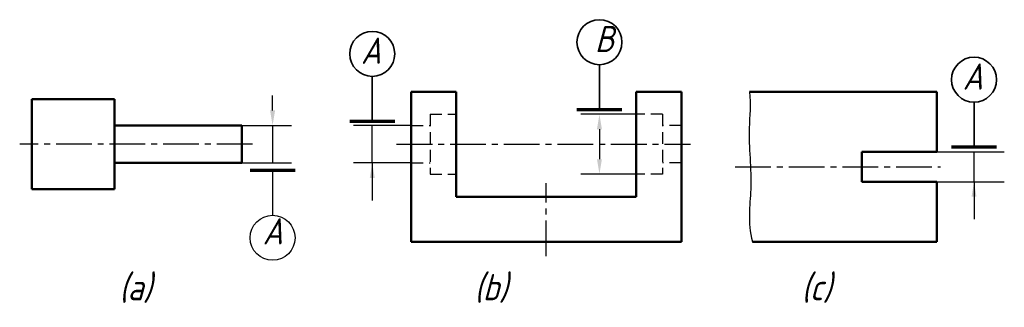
# Model space of a CAD drawing. Header units: millimetres. Extents: x 90 to 221, y 189 to 228.
import ezdxf

# ---------------------------------------------------------------- set-up
doc = ezdxf.new("R2010")
doc.units = ezdxf.units.MM
doc.header["$LTSCALE"] = 0.5
doc.linetypes.add('CENTER2', pattern=[28.575, 19.05, -3.175, 3.175, -3.175])
doc.linetypes.add('DASHED2', pattern=[9.525, 6.35, -3.175])
for name, color, linetype in [('尺寸层', 221, 'Continuous'), ('符号层', 7, 'Continuous'), ('细实线层', 7, 'Continuous')]:
    doc.layers.add(name, color=color, linetype=linetype)
for name, color, linetype, lineweight in [('文字层', 227, 'Continuous', 20), ('点画线层', 3, 'CENTER2', 25), ('粗实线层', 1, 'Continuous', 50), ('虚线层', 2, 'DASHED2', 25)]:
    doc.layers.add(name, color=color, linetype=linetype, lineweight=lineweight)
doc.styles.add('工程字体（斜）', font='gbeitc.shx', dxfattribs={"bigfont": 'gbcbig.shx'})
doc.styles.add('工程斜体', font='gbeitc.shx', dxfattribs={"bigfont": 'gbcbig.shx'})
doc.dimstyles.new('gb35', dxfattribs={"dimtxt": 3.5, "dimasz": 3.5, "dimexe": 2.5, "dimexo": 0, "dimgap": 1, "dimtad": 1, "dimdsep": 46, "dimtxsty": '工程字体（斜）', "dimcen": 0, "dimadec": 0, "dimazin": 0, "dimtfac": 1, "dimtmove": 0, "dimatfit": 3, "dimfxl": 0, "dimarcsym": 0})

# ---------------------------------------------------------------- blocks, each defined once
blk = doc.blocks.new('基准代号')
at = {"layer": '符号层', "lineweight": 70}
blk.add_line((-3, 0), (3, 0), dxfattribs=at)
at = {"layer": '符号层', "lineweight": 25}
for p, q in [((-3, 0), (0, 0)), ((0, 0), (0, -6))]:
    blk.add_line(p, q, dxfattribs=at)
blk.add_circle((0, -9), 3, dxfattribs=at)
at = {"layer": '符号层', "lineweight": 25, "style": '工程字体（斜）'}
blk.add_attdef('A', (-1.32, -9.88), '', height=3.5, dxfattribs=at)
blk = doc.blocks.new('基准代号上')
at = {"layer": '符号层', "lineweight": 35}
blk.add_line((0, 0), (0, 6), dxfattribs=at)
at = {"layer": '符号层', "lineweight": 70}
blk.add_line((3, 0), (-3, 0), dxfattribs=at)
at = {"layer": '符号层', "lineweight": 25}
blk.add_line((3, 0), (0, 0), dxfattribs=at)
at = {"layer": '符号层', "lineweight": 35}
blk.add_circle((0, 9), 3, dxfattribs=at)
at = {"layer": '细实线层', "ltscale": 0.5, "style": '工程字体（斜）'}
blk.add_attdef('A', (-1.51, 7.67), '', height=3.5, dxfattribs=at)
blk = doc.blocks.new('*D14')
at = {"layer": 'Defpoints', "color": 0, "ltscale": 0.5}
for p in [(172.07, 215.15), (167.15, 207.15), (172.07, 207.15)]:
    blk.add_point(p, dxfattribs=at)
at = {"layer": '尺寸层', "color": 0, "lineweight": -2, "ltscale": 0.5}
for p, q in [((172.07, 215.15), (164.65, 215.15)), ((167.15, 213.15), (167.15, 209.15)), ((172.07, 207.15), (164.65, 207.15))]:
    blk.add_line(p, q, dxfattribs=at)
at = {"layer": '尺寸层', "color": 0, "ltscale": 0.5}
for points in [[(166.82, 213.15), (167.48, 213.15), (167.15, 215.15)], [(166.82, 209.15), (167.48, 209.15), (167.15, 207.15)]]:
    blk.add_solid(points, dxfattribs=at)

msp = doc.modelspace()

# ---------------------------------------------------------------- linework, layer by layer
at = {"layer": '尺寸层', "color": 7, "ltscale": 0.5}
for p, q in [((123.575, 215.649), (123.575, 217.649)), ((119.491, 213.649), (126.075, 213.649)), ((123.575, 213.649), (123.575, 208.649)), ((142.067, 213.649), (134.359, 213.649)), ((136.865, 208.649), (136.865, 213.649)), ((212.142, 210.149), (221.123, 210.149)), ((217.089, 206.149), (217.089, 210.149)), ((119.491, 208.649), (126.075, 208.649)), ((142.067, 208.649), (134.359, 208.649)), ((123.575, 206.649), (123.575, 204.649)), ((212.142, 206.149), (221.123, 206.149))]:
    msp.add_line(p, q, dxfattribs=at)
msp.add_open_spline([(187.142, 218.149), (187.392, 216.399), (186.79, 212.689), (187.725, 205.479), (186.838, 200.773), (187.562, 198.149)], degree=3, knots=[0, 0, 0, 0, 5.288042, 13.3709395, 20.011834, 20.011834, 20.011834, 20.011834], dxfattribs=at)
msp.add_solid([(123.241, 215.649), (123.908, 215.649), (123.575, 213.649)], dxfattribs=at)
at = {"layer": '点画线层', "color": 7, "ltscale": 0.5}
for p, q in [((120.897, 211.149), (89.862, 211.149)), ((140.112, 211.149), (179.306, 211.149)), ((185.254, 208.149), (212.613, 208.149)), ((160.067, 196.23), (160.067, 205.961))]:
    msp.add_line(p, q, dxfattribs=at)
at = {"layer": '符号层', "lineweight": 35}
msp.add_line((167.151, 215.75), (167.151, 221.75), dxfattribs=at)
at = {"layer": '符号层', "lineweight": 70}
msp.add_line((170.151, 215.75), (164.151, 215.75), dxfattribs=at)
at = {"layer": '符号层', "lineweight": 25}
msp.add_line((170.151, 215.75), (167.151, 215.75), dxfattribs=at)
at = {"layer": '符号层', "lineweight": 35}
msp.add_circle((167.151, 224.75), 3, dxfattribs=at)
at = {"layer": '粗实线层', "color": 7, "ltscale": 0.5}
for p, q in [((142.067, 218.149), (142.067, 198.149)), ((142.067, 218.149), (148.067, 218.149)), ((148.067, 218.149), (148.067, 204.149)), ((178.067, 218.149), (172.067, 218.149)), ((172.067, 218.149), (172.067, 204.149)), ((178.067, 218.149), (178.067, 198.149)), ((187.142, 218.149), (212.142, 218.149)), ((212.142, 218.149), (212.142, 210.149)), ((102.491, 217.149), (91.491, 217.149)), ((91.491, 217.149), (91.491, 205.149)), ((102.491, 217.149), (102.491, 205.149)), ((119.491, 213.649), (102.491, 213.649)), ((119.491, 213.649), (119.491, 208.649)), ((212.142, 210.149), (202.142, 210.149)), ((202.142, 206.149), (202.142, 210.149)), ((119.491, 208.649), (102.491, 208.649)), ((212.142, 206.149), (202.142, 206.149)), ((212.142, 198.149), (212.142, 206.149)), ((102.491, 205.149), (91.491, 205.149)), ((148.067, 204.149), (172.067, 204.149)), ((142.067, 198.149), (178.067, 198.149)), ((187.562, 198.149), (212.142, 198.149))]:
    msp.add_line(p, q, dxfattribs=at)
at = {"layer": '虚线层', "color": 7, "ltscale": 0.5}
for p, q in [((144.567, 215.149), (148.067, 215.149)), ((144.567, 215.149), (144.567, 207.149)), ((175.567, 215.149), (172.067, 215.149)), ((175.567, 215.149), (175.567, 207.149)), ((142.067, 213.649), (144.567, 213.649)), ((178.067, 213.649), (175.567, 213.649)), ((142.067, 208.649), (144.567, 208.649)), ((178.067, 208.649), (175.567, 208.649)), ((144.567, 207.149), (148.067, 207.149)), ((175.567, 207.149), (172.067, 207.149))]:
    msp.add_line(p, q, dxfattribs=at)

# ---------------------------------------------------------------- block references
at = {"layer": '尺寸层', "color": 7, "ltscale": 0.5}
for name, p in [('基准代号上', (136.865, 214.19)), ('基准代号上', (217.089, 210.75)), ('基准代号', (123.575, 207.664))]:
    msp.add_blockref(name, p, dxfattribs=at).add_auto_attribs({'A': 'A'})

# ---------------------------------------------------------------- texts
at = {"layer": '文字层', "color": 7, "ltscale": 0.5, "char_height": 3.5, "width": 5.64951, "attachment_point": 1, "style": '工程斜体'}
for s, insert in [('(a)', (103.13, 193.834)), ('(b)', (150.48, 193.834)), ('(c)', (194.086, 193.834))]:
    msp.add_mtext(s, dxfattribs=dict(at, insert=insert))
at = {"layer": '细实线层', "ltscale": 0.5, "style": '工程字体（斜）'}
msp.add_attdef('B', (166.539, 223.423), 'A', height=3.5, dxfattribs=at)

# ---------------------------------------------------------------- dimensions: what is measured, and where the dimension line sits
at = {"layer": '尺寸层', "color": 7, "ltscale": 0.5}
dim = msp.add_linear_dim(base=(167.151, 207.149), p1=(172.067, 215.149), p2=(172.067, 207.149), angle=90, text=' ', dimstyle='gb35', override={"dimasz": 2}, dxfattribs=at)
dim.commit()
dim.dimension.update_dxf_attribs({"geometry": '*D14', "text_midpoint": (167.151, 211.149)})

# ---------------------------------------------------------------- leaders
for points in [[(136.865, 208.649), (136.865, 203.649)], [(217.089, 206.149), (217.089, 201.149)]]:
    msp.add_leader(points, dimstyle='gb35', override={"dimasz": 2, "dimgap": 1, "dimtad": 0}, dxfattribs=at)

doc.saveas('drawing.dxf')
